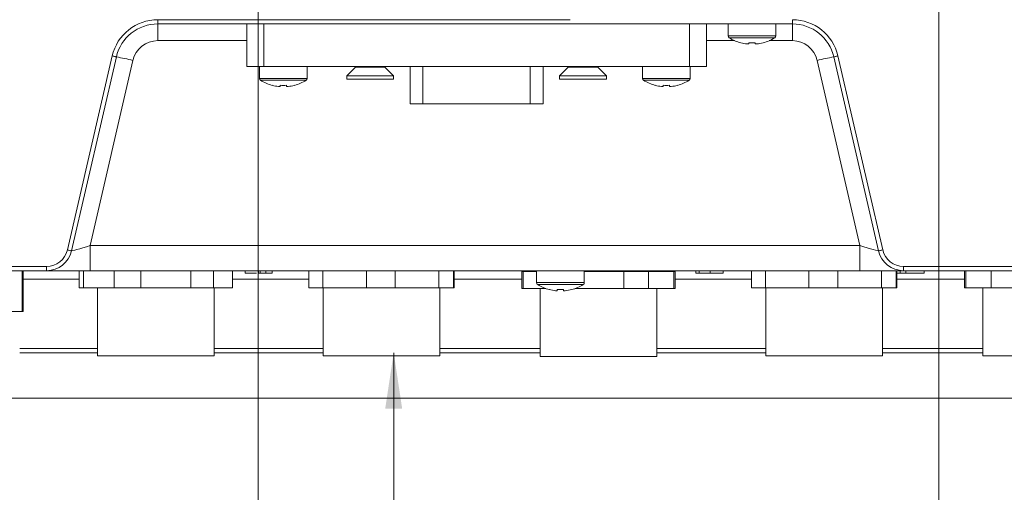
# Model space of a CAD drawing. Header units: millimetres. Extents: x 0 to 594, y 0 to 420.
# Tile 18 of 71: x 317 to 375, y 138 to 166. Entities that reach past the tile are written whole.
import ezdxf

# ---------------------------------------------------------------- set-up
doc = ezdxf.new("R2010")
doc.units = ezdxf.units.MM
doc.styles.add('SLDTEXTSTYLE1', font='TXT', dxfattribs={"width": 0.605})
doc.dimstyles.new('SLDDIMSTYLE0', dxfattribs={"dimtxt": 2.568319, "dimasz": 3.3, "dimexe": 0, "dimexo": 0.0625, "dimgap": 0.64208, "dimtad": 1, "dimdec": 3, "dimlfac": 2, "dimrnd": 1e-09, "dimzin": 12, "dimdsep": 46, "dimtxsty": 'SLDTEXTSTYLE1', "dimsah": 1, "dimcen": 0.09, "dimadec": 0, "dimazin": 3, "dimtfac": 1, "dimtdec": 0, "dimtofl": 0, "dimtmove": 0, "dimatfit": 3, "dimfxl": 0, "dimfrac": 2, "dimtolj": 1, "dimtzin": 12, "dimarcsym": 0})
doc.dimstyles.new('SLDDIMSTYLE2', dxfattribs={"dimtxt": 2.568319, "dimasz": 3.3, "dimexe": 0, "dimexo": 0.0625, "dimgap": 0.64208, "dimtad": 1, "dimdec": 3, "dimlfac": 2, "dimrnd": 1e-09, "dimzin": 12, "dimdsep": 46, "dimtxsty": 'SLDTEXTSTYLE1', "dimsah": 1, "dimcen": 0.09, "dimadec": 0, "dimazin": 3, "dimtfac": 1, "dimtdec": 1, "dimtofl": 0, "dimtmove": 0, "dimatfit": 3, "dimfxl": 0, "dimfrac": 2, "dimtolj": 1, "dimtzin": 12, "dimarcsym": 0})
doc.dimstyles.new('SLDDIMSTYLE4', dxfattribs={"dimtxt": 2.568319, "dimasz": 3.3, "dimexe": 0, "dimexo": 0.0625, "dimgap": 0.64208, "dimtad": 1, "dimdec": 0, "dimlfac": 2, "dimrnd": 1e-09, "dimzin": 12, "dimdsep": 46, "dimtxsty": 'SLDTEXTSTYLE1', "dimsah": 1, "dimcen": 0.09, "dimadec": 0, "dimazin": 3, "dimtfac": 1, "dimtdec": 1, "dimtofl": 0, "dimtmove": 0, "dimatfit": 3, "dimfxl": 0, "dimfrac": 2, "dimtolj": 1, "dimtzin": 12, "dimarcsym": 0})
doc.dimstyles.new('SLDDIMSTYLE5', dxfattribs={"dimtxt": 2.568319, "dimasz": 3.3, "dimexe": 0, "dimexo": 0.0625, "dimgap": 0.64208, "dimtad": 1, "dimdec": 3, "dimlfac": 2, "dimrnd": 1e-09, "dimzin": 12, "dimdsep": 46, "dimtxsty": 'SLDTEXTSTYLE1', "dimsah": 1, "dimcen": 0.09, "dimadec": 0, "dimazin": 3, "dimtfac": 1, "dimtdec": 1, "dimtofl": 0, "dimtmove": 0, "dimatfit": 3, "dimfxl": 0, "dimfrac": 2, "dimtolj": 1, "dimtzin": 12, "dimarcsym": 0})
doc.dimstyles.new('SLDDIMSTYLE6', dxfattribs={"dimtxt": 2.568319, "dimasz": 3.3, "dimexe": 0, "dimexo": 0.0625, "dimgap": 0.64208, "dimtad": 1, "dimdec": 0, "dimlfac": 2, "dimrnd": 1e-09, "dimzin": 12, "dimdsep": 46, "dimtxsty": 'SLDTEXTSTYLE1', "dimsah": 1, "dimcen": 0.09, "dimadec": 0, "dimazin": 3, "dimtfac": 1, "dimtdec": 1, "dimtofl": 0, "dimtmove": 0, "dimatfit": 3, "dimfxl": 0, "dimfrac": 2, "dimtolj": 1, "dimtzin": 12, "dimarcsym": 0})

# ---------------------------------------------------------------- blocks, each defined once
blk = doc.blocks.new('*D10')
at = {"color": 7, "linetype": 'Continuous', "lineweight": 0}
for p, q in [((338.548, 146.536), (338.548, 71.536)), ((334.016, 89.628), (334.016, 90.216)), ((334.016, 90.216), (337.96, 90.216)), ((337.96, 90.216), (337.96, 89.628)), ((334.016, 86.198), (334.016, 85.61)), ((337.96, 85.61), (337.96, 86.198)), ((334.016, 85.61), (337.96, 85.61))]:
    blk.add_line(p, q, dxfattribs=at)
for points in [[(338.548, 146.536), (338.048, 143.236), (339.048, 143.236)], [(338.548, 71.536), (339.048, 74.836), (338.048, 74.836)]]:
    blk.add_solid(points, dxfattribs=at)
at = {"color": 7, "linetype": 'Continuous', "lineweight": 0, "attachment_point": 1, "rotation": 90.00003, "style": 'SLDTEXTSTYLE1'}
for s, insert, char_height in [('min.', (330.017, 93.021, 0.05), 2.6458), ('min.', (334.55, 91.649, 0.05), 2.6458), ('150', (330.017, 83.797, 0.05), 2.6458), ('6', (334.55, 86.933, 0.05), 2.646)]:
    blk.add_mtext(s, dxfattribs=dict(at, insert=insert, char_height=char_height))
blk = doc.blocks.new('*D13')
at = {"color": 7, "linetype": 'Continuous', "lineweight": 0}
for p, q in [((356.066, 264.449), (238.349, 264.449)), ((239.349, 264.449), (239.349, 139.275)), ((234.816, 206.027), (234.816, 206.615)), ((234.816, 206.615), (238.761, 206.615)), ((238.761, 206.615), (238.761, 206.027)), ((234.816, 197.697), (234.816, 197.109)), ((238.761, 197.109), (238.761, 197.697)), ((234.816, 197.109), (238.761, 197.109)), ((290.17, 139.275), (238.349, 139.275))]:
    blk.add_line(p, q, dxfattribs=at)
for points in [[(239.349, 264.449), (238.849, 261.149), (239.849, 261.149)], [(239.349, 139.275), (239.849, 142.575), (238.849, 142.575)]]:
    blk.add_solid(points, dxfattribs=at)
at = {"color": 7, "linetype": 'Continuous', "lineweight": 0, "char_height": 2.6458, "attachment_point": 1, "rotation": 90.00003, "style": 'SLDTEXTSTYLE1'}
for s, insert in [('252,5', (230.818, 196.276, 0.05)), ('9,94', (235.35, 198.432, 0.05))]:
    blk.add_mtext(s, dxfattribs=dict(at, insert=insert))
blk = doc.blocks.new('*D16')
at = {"color": 7, "linetype": 'Continuous', "lineweight": 0}
for p, q in [((286.937, 245.752), (286.937, 108.735)), ((414.293, 245.752), (414.293, 108.735)), ((347.92, 114.267), (347.332, 114.267)), ((347.332, 114.267), (347.332, 110.323)), ((353.31, 114.267), (353.898, 114.267)), ((353.898, 114.267), (353.898, 110.323)), ((347.332, 110.323), (347.92, 110.323)), ((353.898, 110.323), (353.31, 110.323)), ((286.937, 109.735), (414.293, 109.735))]:
    blk.add_line(p, q, dxfattribs=at)
for points in [[(286.937, 109.735), (290.237, 109.235), (290.237, 110.235)], [(414.293, 109.735), (410.993, 110.235), (410.993, 109.235)]]:
    blk.add_solid(points, dxfattribs=at)
at = {"color": 7, "linetype": 'Continuous', "lineweight": 0, "char_height": 2.6458, "attachment_point": 1, "rotation": 0.00003, "style": 'SLDTEXTSTYLE1'}
for s, insert in [('254', (346.499, 118.266, -137.801)), ('10', (348.655, 113.733, -137.801))]:
    blk.add_mtext(s, dxfattribs=dict(at, insert=insert))
blk = doc.blocks.new('*D17')
at = {"color": 7, "linetype": 'Continuous', "lineweight": 0}
for p, q in [((414.293, 245.752), (258.389, 245.752)), ((259.389, 143.848), (259.389, 245.752)), ((254.856, 196.515), (254.856, 197.103)), ((254.856, 197.103), (258.801, 197.103)), ((258.801, 197.103), (258.801, 196.515)), ((254.856, 193.085), (254.856, 192.497)), ((258.801, 192.497), (258.801, 193.085)), ((254.856, 192.497), (258.801, 192.497)), ((414.293, 143.848), (258.389, 143.848))]:
    blk.add_line(p, q, dxfattribs=at)
for points in [[(259.389, 245.752), (258.889, 242.452), (259.889, 242.452)], [(259.389, 143.848), (259.889, 147.148), (258.889, 147.148)]]:
    blk.add_solid(points, dxfattribs=at)
at = {"color": 7, "linetype": 'Continuous', "lineweight": 0, "attachment_point": 1, "rotation": 90.00003, "style": 'SLDTEXTSTYLE1'}
for s, insert, char_height in [('203', (250.858, 190.684, -137.801), 2.6458), ('8', (255.39, 193.82, -137.801), 2.646)]:
    blk.add_mtext(s, dxfattribs=dict(at, insert=insert, char_height=char_height))
blk = doc.blocks.new('*D19')
at = {"color": 7, "linetype": 'Continuous', "lineweight": 0}
for p, q in [((330.555, 220.828), (330.555, 124.868)), ((370.675, 220.828), (370.675, 124.868)), ((347.43, 130.4), (346.842, 130.4)), ((346.842, 130.4), (346.842, 126.456)), ((353.8, 130.4), (354.388, 130.4)), ((354.388, 130.4), (354.388, 126.456)), ((346.842, 126.456), (347.43, 126.456)), ((354.388, 126.456), (353.8, 126.456)), ((330.555, 125.868), (370.675, 125.868))]:
    blk.add_line(p, q, dxfattribs=at)
for points in [[(330.555, 125.868), (333.855, 125.368), (333.855, 126.368)], [(370.675, 125.868), (367.375, 126.368), (367.375, 125.368)]]:
    blk.add_solid(points, dxfattribs=at)
at = {"color": 7, "linetype": 'Continuous', "lineweight": 0, "char_height": 2.6458, "attachment_point": 1, "rotation": 0.00003, "style": 'SLDTEXTSTYLE1'}
for s, insert in [('80', (347.479, 134.398, -137.801)), ('3,2', (348.165, 129.866, -137.801))]:
    blk.add_mtext(s, dxfattribs=dict(at, insert=insert))

msp = doc.modelspace()

# ---------------------------------------------------------------- linework, layer by layer
at = {"color": 8, "linetype": 'Continuous', "lineweight": 0}
for p, q in [((324.65094, 166.16436), (348.94495, 166.16437)), ((330.89318, 165.91361), (330.89318, 163.40611)), ((355.96818, 163.40613), (355.96818, 165.91363)), ((329.89018, 164.92812), (324.65094, 164.92811)), ((358.6328, 164.92813), (356.97118, 164.92813)), ((362.03558, 164.92814), (360.67851, 164.92813)), ((319.32364, 152.59257), (321.96339, 164.02658)), ((323.185, 163.76205), (320.66538, 152.84835)), ((366.02115, 152.84838), (363.50152, 163.76208)), ((364.72313, 164.0266), (367.36289, 152.5926)), ((340.26502, 163.40612), (340.26503, 161.19952)), ((346.59633, 161.19952), (346.59633, 163.40612)), ((320.66538, 152.84835), (366.02115, 152.84838)), ((295.01118, 151.62084), (318.10203, 151.62085)), ((368.58451, 151.62088), (406.21885, 151.6209)), ((316.6503, 148.96291), (316.65029, 151.3701)), ((320.02352, 150.87736), (316.71111, 150.87736)), ((333.5498, 150.87737), (329.05052, 150.87736)), ((346.10152, 150.87737), (342.10373, 150.87737)), ((359.6278, 150.87738), (355.12852, 150.87738)), ((372.17952, 150.87739), (368.18173, 150.87739)), ((316.51302, 146.78274), (321.10174, 146.78274)), ((327.97229, 146.78275), (334.39149, 146.78275)), ((341.26204, 146.78275), (347.17974, 146.78276)), ((354.05029, 146.78276), (360.46949, 146.78276)), ((367.34004, 146.78277), (373.25774, 146.78277))]:
    msp.add_line(p, q, dxfattribs=at)
at = {"color": 7, "linetype": 'Continuous', "lineweight": 15}
for p, q in [((362.03558, 165.91363), (324.65094, 165.91361)), ((329.89018, 163.40611), (329.89018, 165.91361)), ((356.97118, 165.91363), (356.97118, 163.40613)), ((358.25145, 165.91363), (358.25145, 165.21328)), ((361.05985, 165.21328), (361.05985, 165.91363)), ((322.20771, 163.97017), (319.56797, 152.53617)), ((367.11857, 152.53619), (364.47881, 163.9702)), ((330.64243, 163.40611), (330.64243, 162.70577)), ((355.96818, 163.40613), (330.89318, 163.40611)), ((333.45083, 162.70577), (333.45083, 163.40611)), ((336.29217, 163.36383), (335.7828, 162.85446)), ((338.54105, 162.85447), (338.03169, 163.36383)), ((339.51277, 163.40612), (339.51278, 161.19952)), ((347.34858, 161.19952), (347.34858, 163.40612)), ((348.82967, 163.36384), (348.3203, 162.85447)), ((351.07855, 162.85447), (350.56919, 163.36384)), ((353.20993, 163.40613), (353.20993, 162.70578)), ((356.01833, 162.70578), (356.01833, 163.40613)), ((335.7828, 162.85446), (335.7828, 162.65387)), ((338.54105, 162.65387), (338.54105, 162.85447)), ((348.3203, 162.85447), (348.3203, 162.65387)), ((351.07855, 162.65388), (351.07855, 162.85447)), ((331.3915, 162.29673), (331.38838, 162.29046)), ((353.95588, 162.29047), (353.959, 162.29674)), ((340.26503, 161.19952), (346.59633, 161.19952)), ((318.10203, 151.3701), (295.01118, 151.37009)), ((316.71111, 148.9629), (316.71111, 151.3701)), ((320.02352, 151.37011), (320.02352, 150.36711)), ((320.26334, 150.3671), (320.26334, 151.3701)), ((366.02115, 151.37013), (320.66538, 151.37011)), ((322.0879, 150.36711), (322.08791, 151.37011)), ((323.65738, 150.36711), (323.65737, 151.37011)), ((326.59577, 150.36711), (326.59578, 151.37011)), ((327.93105, 150.36711), (327.93105, 151.37011)), ((329.04489, 150.36711), (329.04489, 151.37011)), ((329.05052, 150.36711), (329.05052, 151.37011)), ((329.78991, 151.21966), (329.78991, 151.37011)), ((330.57903, 151.21966), (330.57903, 151.37011)), ((330.69004, 151.21966), (330.69004, 151.37011)), ((330.69004, 151.21966), (331.01151, 151.21966)), ((331.01151, 151.21966), (331.01151, 151.37011)), ((331.01151, 151.21966), (331.39728, 151.21966)), ((331.39728, 151.21966), (331.39728, 151.37011)), ((333.5498, 150.36712), (333.5498, 151.37011)), ((334.38217, 150.36711), (334.38217, 151.37011)), ((336.93706, 150.36711), (336.93706, 151.37011)), ((338.6303, 150.36711), (338.6303, 151.37012)), ((341.21402, 150.36712), (341.21402, 151.37012)), ((342.0749, 150.36712), (342.0749, 151.37012)), ((342.10373, 150.36712), (342.10373, 151.37012)), ((346.10152, 151.31997), (346.10152, 150.31697)), ((346.18164, 151.31997), (346.18164, 150.31697)), ((346.18164, 151.31997), (346.96906, 151.31997)), ((346.96906, 151.37012), (346.96906, 150.66978)), ((349.77746, 150.66978), (349.77746, 151.37012)), ((349.77746, 151.31997), (352.09847, 151.31997)), ((352.09847, 150.31697), (352.09847, 151.31997)), ((353.56494, 151.31997), (355.04839, 151.31998)), ((353.56494, 150.31697), (353.56494, 151.31997)), ((354.00014, 151.31997), (354.00014, 151.37013)), ((355.0484, 150.31698), (355.04839, 151.31998)), ((355.12852, 150.31698), (355.12852, 151.31998)), ((356.35808, 151.21968), (356.35808, 151.37013)), ((356.54996, 151.21968), (356.54996, 151.37013)), ((357.18638, 151.21968), (357.18638, 151.37013)), ((357.96545, 151.21968), (357.96545, 151.37013)), ((359.6278, 150.36713), (359.6278, 151.37013)), ((360.46017, 150.36713), (360.46017, 151.37013)), ((363.01506, 150.36713), (363.01506, 151.37013)), ((364.7083, 150.36713), (364.7083, 151.37013)), ((367.29202, 150.36713), (367.29202, 151.37013)), ((368.1529, 150.36713), (368.1529, 151.37013)), ((368.18173, 150.36713), (368.18173, 151.37013)), ((368.18173, 151.21968), (368.39242, 151.21968)), ((368.39242, 151.21968), (368.39242, 151.37013)), ((368.39242, 151.21968), (368.7139, 151.21968)), ((406.21885, 151.37015), (368.58451, 151.37013)), ((368.7139, 151.21968), (368.7139, 151.37014)), ((368.7139, 151.21968), (369.80691, 151.21969)), ((369.80691, 151.21969), (369.80691, 151.37013)), ((372.17952, 151.37014), (372.17952, 150.36714)), ((372.25964, 150.36714), (372.25964, 151.37014)), ((373.7431, 150.36714), (373.7431, 151.37014)), ((322.0879, 150.36711), (320.26334, 150.3671)), ((321.10174, 150.36711), (321.10174, 146.35511)), ((326.59577, 150.36711), (323.65738, 150.36711)), ((329.04489, 150.36711), (327.93105, 150.36711)), ((327.97229, 146.35511), (327.97229, 150.36711)), ((336.93706, 150.36711), (334.38217, 150.36711)), ((334.39149, 150.36711), (334.3915, 146.35511)), ((341.21402, 150.36712), (338.6303, 150.36711)), ((341.26204, 146.35512), (341.26204, 150.36712)), ((342.10373, 150.36712), (342.0749, 150.36712)), ((347.51777, 150.31697), (346.18164, 150.31697)), ((347.17974, 150.31697), (347.17974, 146.30497)), ((347.71501, 150.25447), (347.71814, 150.26074)), ((352.09847, 150.31697), (349.22876, 150.31697)), ((355.0484, 150.31698), (353.56494, 150.31697)), ((354.05029, 146.30498), (354.05029, 150.31697)), ((363.01506, 150.36713), (360.46017, 150.36713)), ((360.46949, 150.36713), (360.46949, 146.35513)), ((367.29202, 150.36713), (364.7083, 150.36713)), ((367.34004, 146.35513), (367.34004, 150.36713)), ((368.18173, 150.36713), (368.1529, 150.36713)), ((373.7431, 150.36714), (372.25964, 150.36714)), ((373.25774, 150.36713), (373.25774, 146.35514)), ((316.6503, 148.96291), (316.06674, 148.9629)), ((316.51302, 146.53636), (321.10174, 146.53637)), ((327.97229, 146.53637), (334.3915, 146.53638)), ((341.26204, 146.53638), (347.17974, 146.53638)), ((354.05029, 146.53639), (360.46949, 146.53639)), ((367.34004, 146.53639), (373.25774, 146.5364))]:
    msp.add_line(p, q, dxfattribs=at)
at = {"color": 8, "linetype": 'Continuous', "lineweight": 0, "flags": 128}
for points in [[(324.65094, 166.16436), (324.65094, 166.11544), (324.65094, 166.0684), (324.65094, 166.02505), (324.65094, 165.98705), (324.65094, 165.95587), (324.65094, 165.9327), (324.65094, 165.91843), (324.65094, 165.91361)], [(324.65094, 165.91361), (324.65094, 165.89476), (324.65094, 165.83893), (324.65094, 165.7482), (324.65094, 165.626), (324.65094, 165.47691), (324.65094, 165.30654), (324.65094, 165.12128), (324.65094, 164.92811)], [(362.03558, 166.16438), (362.03558, 166.11546), (362.03558, 166.06842), (362.03558, 166.02507), (362.03558, 165.98707), (362.03558, 165.95589), (362.03558, 165.93272), (362.03558, 165.91845), (362.03558, 165.91363)], [(362.03558, 165.91363), (362.03558, 165.89478), (362.03558, 165.83895), (362.03558, 165.74822), (362.03558, 165.62602), (362.03558, 165.47693), (362.03558, 165.30656), (362.03558, 165.1213), (362.03558, 164.92814)], [(361.05985, 165.21328), (361.00625, 165.21329), (360.77623, 165.21329), (360.39487, 165.21329), (359.91367, 165.21328), (359.39763, 165.21328), (358.91644, 165.21329), (358.53508, 165.21328), (358.30506, 165.21328), (358.25145, 165.21328)], [(360.99687, 165.09888), (360.94567, 165.09888), (360.72597, 165.09888), (360.36172, 165.09888), (359.9021, 165.09888), (359.4092, 165.09888), (358.94959, 165.09888), (358.58534, 165.09888), (358.36563, 165.09888), (358.31443, 165.09888)], [(321.96339, 164.02658), (322.01105, 164.01557), (322.05688, 164.00499), (322.09912, 163.99524), (322.13615, 163.98669), (322.16653, 163.97968), (322.18911, 163.97446), (322.20301, 163.97126), (322.20771, 163.97017)], [(364.72313, 164.0266), (364.67547, 164.0156), (364.62964, 164.00502), (364.5874, 163.99527), (364.55037, 163.98672), (364.51999, 163.9797), (364.49741, 163.97449), (364.48351, 163.97128), (364.47881, 163.9702)], [(338.03169, 163.36383), (337.96548, 163.36383), (337.77694, 163.36383), (337.49477, 163.36383), (337.16193, 163.36383), (336.82909, 163.36383), (336.54692, 163.36383), (336.35838, 163.36383), (336.29217, 163.36383)], [(350.56919, 163.36384), (350.50298, 163.36384), (350.31444, 163.36384), (350.03227, 163.36384), (349.69943, 163.36384), (349.36659, 163.36384), (349.08442, 163.36384), (348.89588, 163.36384), (348.82967, 163.36384)], [(332.04663, 162.70577), (331.53937, 162.70577), (331.10063, 162.70577), (330.78964, 162.70577), (330.64842, 162.70577), (330.64243, 162.70577)], [(332.04663, 162.59136), (331.56212, 162.59136), (331.14305, 162.59136), (330.84602, 162.59136), (330.71113, 162.59136), (330.70541, 162.59136)], [(333.45083, 162.70577), (333.44484, 162.70577), (333.30362, 162.70577), (332.99263, 162.70577), (332.55389, 162.70577), (332.04663, 162.70577)], [(333.38785, 162.59136), (333.38213, 162.59136), (333.24724, 162.59136), (332.9502, 162.59136), (332.53113, 162.59136), (332.04663, 162.59136)], [(354.61413, 162.70578), (354.10687, 162.70578), (353.66813, 162.70578), (353.35714, 162.70578), (353.21592, 162.70578), (353.20993, 162.70578)], [(354.61413, 162.59137), (354.12962, 162.59137), (353.71055, 162.59137), (353.41352, 162.59137), (353.27863, 162.59137), (353.27291, 162.59137)], [(356.01833, 162.70578), (356.01234, 162.70578), (355.87112, 162.70578), (355.56013, 162.70578), (355.12138, 162.70578), (354.61413, 162.70578)], [(355.95535, 162.59137), (355.94963, 162.59137), (355.81474, 162.59138), (355.5177, 162.59138), (355.09863, 162.59137), (354.61413, 162.59137)], [(319.32364, 152.59257), (319.37131, 152.58157), (319.41714, 152.57099), (319.45938, 152.56123), (319.4964, 152.55269), (319.52679, 152.54567), (319.54937, 152.54046), (319.56327, 152.53725), (319.56797, 152.53617)], [(320.66538, 152.84835), (320.66538, 152.55859), (320.66538, 152.28071), (320.66538, 152.02515), (320.66538, 151.80152), (320.66538, 151.61822), (320.66538, 151.48213), (320.66538, 151.39838), (320.66538, 151.37011)], [(366.02115, 152.84838), (366.02115, 152.55862), (366.02115, 152.28074), (366.02115, 152.02518), (366.02115, 151.80155), (366.02115, 151.61824), (366.02115, 151.48216), (366.02115, 151.39841), (366.02115, 151.37013)], [(367.36289, 152.5926), (367.31522, 152.5816), (367.26939, 152.57101), (367.22715, 152.56126), (367.19013, 152.55271), (367.15974, 152.5457), (367.13716, 152.54049), (367.12326, 152.53728), (367.11857, 152.53619)], [(318.10203, 151.62085), (318.10203, 151.57194), (318.10202, 151.5249), (318.10202, 151.48154), (318.10203, 151.44355), (318.10203, 151.41236), (318.10202, 151.38919), (318.10203, 151.37492), (318.10203, 151.3701)], [(368.58451, 151.62088), (368.58451, 151.57196), (368.58451, 151.52493), (368.58451, 151.48157), (368.58451, 151.44358), (368.58451, 151.41239), (368.58451, 151.38922), (368.58451, 151.37495), (368.58451, 151.37013)], [(348.37326, 150.66978), (347.86601, 150.66978), (347.42726, 150.66978), (347.11627, 150.66978), (346.97505, 150.66978), (346.96906, 150.66978)], [(348.37326, 150.55537), (347.88876, 150.55537), (347.46969, 150.55537), (347.17265, 150.55537), (347.03776, 150.55537), (347.03204, 150.55537)], [(349.77746, 150.66978), (349.77147, 150.66978), (349.63025, 150.66978), (349.31927, 150.66978), (348.88052, 150.66978), (348.37326, 150.66978)], [(349.71448, 150.55537), (349.70876, 150.55537), (349.57387, 150.55537), (349.27684, 150.55537), (348.85777, 150.55537), (348.37326, 150.55537)]]:
    msp.add_lwpolyline(points, dxfattribs=at)
at = {"color": 7, "linetype": 'Continuous', "lineweight": 15, "flags": 128}
for points in [[(359.4701, 164.80425), (359.4701, 164.79227), (359.4701, 164.78116), (359.4701, 164.77093), (359.4701, 164.76157), (359.4701, 164.7531), (359.4701, 164.74551), (359.4701, 164.73881), (359.4701, 164.73299)], [(359.84121, 164.733), (359.84121, 164.73881), (359.84121, 164.74551), (359.84121, 164.7531), (359.84121, 164.76157), (359.84121, 164.77093), (359.84121, 164.78116), (359.84121, 164.79227), (359.84121, 164.80425)], [(360.31078, 164.80425), (360.31215, 164.8015), (360.31312, 164.79954), (360.31371, 164.79837), (360.31391, 164.79797)], [(359.4701, 164.73299), (359.45581, 164.73299), (359.44204, 164.73299), (359.42883, 164.733), (359.41623, 164.733), (359.40425, 164.733), (359.39294, 164.73299), (359.38232, 164.73299), (359.37243, 164.733)], [(359.93888, 164.73299), (359.92898, 164.733), (359.91836, 164.733), (359.90705, 164.73299), (359.89508, 164.73299), (359.88247, 164.73299), (359.86927, 164.733), (359.8555, 164.733), (359.84121, 164.733)], [(330.89318, 163.40611), (330.6975, 163.40611), (330.50935, 163.40611), (330.33594, 163.40611), (330.18395, 163.40611), (330.05921, 163.40611), (329.96653, 163.40611), (329.90945, 163.40611), (329.89018, 163.40611)], [(356.97118, 163.40613), (356.95191, 163.40613), (356.89483, 163.40613), (356.80214, 163.40613), (356.67741, 163.40613), (356.52542, 163.40613), (356.35201, 163.40613), (356.16385, 163.40613), (355.96818, 163.40613)], [(338.54105, 162.85447), (338.48841, 162.85447), (338.26249, 162.85447), (337.88794, 162.85447), (337.41534, 162.85447), (336.90852, 162.85447), (336.43591, 162.85447), (336.06136, 162.85447), (335.83545, 162.85447), (335.7828, 162.85446)], [(338.54105, 162.65387), (338.48841, 162.65387), (338.26249, 162.65387), (337.88794, 162.65386), (337.41534, 162.65387), (336.90851, 162.65386), (336.43591, 162.65386), (336.06136, 162.65386), (335.83545, 162.65387), (335.7828, 162.65387)], [(351.07855, 162.85447), (351.02591, 162.85447), (350.79999, 162.85448), (350.42544, 162.85447), (349.95284, 162.85447), (349.44601, 162.85447), (348.97341, 162.85447), (348.59886, 162.85447), (348.37295, 162.85447), (348.3203, 162.85447)], [(351.07855, 162.65388), (351.02591, 162.65387), (350.79999, 162.65387), (350.42544, 162.65387), (349.95284, 162.65387), (349.44602, 162.65387), (348.97341, 162.65387), (348.59886, 162.65387), (348.37295, 162.65387), (348.3203, 162.65387)], [(331.86107, 162.22548), (331.84678, 162.22548), (331.83301, 162.22548), (331.81981, 162.22548), (331.80721, 162.22548), (331.79523, 162.22548), (331.78392, 162.22548), (331.7733, 162.22548), (331.7634, 162.22548)], [(331.86108, 162.29673), (331.86107, 162.28475), (331.86107, 162.27364), (331.86108, 162.26341), (331.86107, 162.25405), (331.86107, 162.24558), (331.86107, 162.23799), (331.86107, 162.23129), (331.86107, 162.22548)], [(332.23218, 162.22548), (332.23218, 162.23129), (332.23218, 162.23799), (332.23218, 162.24558), (332.23218, 162.25405), (332.23218, 162.26341), (332.23218, 162.27364), (332.23218, 162.28475), (332.23218, 162.29673)], [(332.32985, 162.22548), (332.31996, 162.22548), (332.30934, 162.22548), (332.29803, 162.22548), (332.28605, 162.22548), (332.27345, 162.22548), (332.26024, 162.22548), (332.24648, 162.22548), (332.23218, 162.22548)], [(332.70175, 162.29673), (332.70312, 162.29399), (332.7041, 162.29202), (332.70469, 162.29085), (332.70488, 162.29046)], [(354.42857, 162.22549), (354.41428, 162.22549), (354.40051, 162.22549), (354.38731, 162.22549), (354.3747, 162.22549), (354.36273, 162.22549), (354.35142, 162.22549), (354.3408, 162.22549), (354.3309, 162.22549)], [(354.42857, 162.29674), (354.42857, 162.28476), (354.42857, 162.27365), (354.42857, 162.26342), (354.42857, 162.25407), (354.42857, 162.24559), (354.42857, 162.23801), (354.42857, 162.2313), (354.42857, 162.22549)], [(354.79968, 162.22549), (354.79968, 162.2313), (354.79968, 162.238), (354.79968, 162.24559), (354.79968, 162.25407), (354.79968, 162.26342), (354.79968, 162.27366), (354.79968, 162.28476), (354.79968, 162.29674)], [(354.89736, 162.22549), (354.88746, 162.22549), (354.87684, 162.22549), (354.86553, 162.22549), (354.85355, 162.22549), (354.84095, 162.22549), (354.82774, 162.22549), (354.81398, 162.22549), (354.79968, 162.22549)], [(355.26925, 162.29674), (355.27062, 162.294), (355.2716, 162.29204), (355.27219, 162.29086), (355.27238, 162.29047)], [(340.26503, 161.19952), (340.10221, 161.19952), (339.94711, 161.19952), (339.80709, 161.19952), (339.68877, 161.19952), (339.59777, 161.19952), (339.53841, 161.19952), (339.51349, 161.19952), (339.51278, 161.19952)], [(347.34858, 161.19952), (347.34787, 161.19952), (347.32295, 161.19952), (347.26359, 161.19952), (347.17259, 161.19952), (347.05427, 161.19952), (346.91425, 161.19952), (346.75915, 161.19952), (346.59633, 161.19952)], [(320.66538, 151.37011), (320.16476, 151.37011), (319.68367, 151.37011), (319.2405, 151.37011), (318.85221, 151.3701), (318.53363, 151.37011), (318.29695, 151.37011), (318.15123, 151.3701), (318.10203, 151.3701)], [(346.10152, 151.31997), (346.10654, 151.31997), (346.12159, 151.31997), (346.14664, 151.31997), (346.18164, 151.31997)], [(352.09847, 151.31997), (352.29785, 151.31998), (352.49348, 151.31997), (352.68492, 151.31997), (352.87177, 151.31998), (353.05359, 151.31997), (353.22998, 151.31997), (353.40056, 151.31997), (353.56494, 151.31997)], [(355.04839, 151.31998), (355.08339, 151.31997), (355.10844, 151.31998), (355.12349, 151.31998), (355.12852, 151.31998)], [(368.58451, 151.37013), (368.5353, 151.37013), (368.38958, 151.37014), (368.1529, 151.37013), (367.83433, 151.37013), (367.44603, 151.37013), (367.00286, 151.37013), (366.52177, 151.37013), (366.02115, 151.37013)], [(320.26334, 150.3671), (320.19964, 150.36711), (320.14558, 150.36711), (320.1013, 150.36711), (320.06689, 150.36711), (320.04243, 150.36711), (320.02796, 150.3671), (320.02352, 150.36711)], [(323.65738, 150.36711), (323.44958, 150.36711), (323.24422, 150.36711), (323.04172, 150.36711), (322.84256, 150.36711), (322.64717, 150.36711), (322.45598, 150.36711), (322.26942, 150.36711), (322.0879, 150.36711)], [(327.93105, 150.36711), (327.78697, 150.36711), (327.63565, 150.36711), (327.47744, 150.36711), (327.31268, 150.36711), (327.14176, 150.36711), (326.96503, 150.36711), (326.7829, 150.36711), (326.59577, 150.36711)], [(329.05052, 150.36711), (329.0505, 150.36711), (329.04489, 150.36711)], [(334.38217, 150.36711), (334.24846, 150.36711), (334.12272, 150.36711), (334.00522, 150.36712), (333.89621, 150.36711), (333.79596, 150.36711), (333.70467, 150.36712), (333.62256, 150.36711), (333.5498, 150.36712)], [(338.6303, 150.36711), (338.41996, 150.36712), (338.2083, 150.36712), (337.99579, 150.36712), (337.7829, 150.36712), (337.57011, 150.36712), (337.3579, 150.36712), (337.14672, 150.36712), (336.93706, 150.36711)], [(342.0749, 150.36712), (341.99827, 150.36712), (341.91235, 150.36712), (341.81734, 150.36712), (341.71346, 150.36712), (341.60092, 150.36712), (341.47999, 150.36712), (341.35093, 150.36712), (341.21402, 150.36712)], [(346.18164, 150.31697), (346.14664, 150.31697), (346.12159, 150.31697), (346.10654, 150.31697), (346.10152, 150.31697)], [(348.18771, 150.26074), (348.18771, 150.24876), (348.18771, 150.23765), (348.18771, 150.22742), (348.18771, 150.21806), (348.18771, 150.20959), (348.18771, 150.202), (348.18771, 150.1953), (348.18771, 150.18949)], [(348.55882, 150.18949), (348.55882, 150.1953), (348.55882, 150.202), (348.55882, 150.20959), (348.55882, 150.21806), (348.55882, 150.22742), (348.55882, 150.23765), (348.55882, 150.24876), (348.55882, 150.26074)], [(349.02839, 150.26074), (349.02976, 150.258), (349.03073, 150.25603), (349.03132, 150.25486), (349.03152, 150.25447)], [(353.56494, 150.31697), (353.40056, 150.31697), (353.22998, 150.31697), (353.05359, 150.31697), (352.87177, 150.31698), (352.68492, 150.31697), (352.49348, 150.31698), (352.29785, 150.31698), (352.09847, 150.31697)], [(355.12852, 150.31698), (355.1235, 150.31698), (355.10844, 150.31698), (355.08339, 150.31697), (355.0484, 150.31698)], [(360.46017, 150.36713), (360.32646, 150.36713), (360.20072, 150.36713), (360.08321, 150.36713), (359.97421, 150.36713), (359.87396, 150.36713), (359.78267, 150.36713), (359.70056, 150.36713), (359.6278, 150.36713)], [(364.7083, 150.36713), (364.49796, 150.36713), (364.2863, 150.36713), (364.07379, 150.36713), (363.8609, 150.36713), (363.64811, 150.36713), (363.43589, 150.36713), (363.22472, 150.36713), (363.01506, 150.36713)], [(368.1529, 150.36713), (368.07626, 150.36713), (367.99035, 150.36713), (367.89534, 150.36713), (367.79146, 150.36713), (367.67892, 150.36713), (367.55799, 150.36713), (367.42893, 150.36713), (367.29202, 150.36713)], [(372.25964, 150.36714), (372.22464, 150.36713), (372.19959, 150.36714), (372.18454, 150.36714), (372.17952, 150.36714)], [(375.20956, 150.36714), (375.01019, 150.36714), (374.81456, 150.36714), (374.62311, 150.36714), (374.43627, 150.36714), (374.25445, 150.36714), (374.07805, 150.36714), (373.90747, 150.36714), (373.7431, 150.36714)], [(348.18771, 150.18949), (348.17341, 150.18949), (348.15965, 150.18949), (348.14644, 150.18949), (348.13384, 150.18949), (348.12186, 150.18949), (348.11055, 150.18949), (348.09993, 150.18949), (348.09004, 150.18949)], [(348.65649, 150.18949), (348.64659, 150.18949), (348.63597, 150.18949), (348.62466, 150.18949), (348.61269, 150.18949), (348.60008, 150.18949), (348.58688, 150.18949), (348.57311, 150.18949), (348.55882, 150.18949)], [(316.71111, 148.9629), (316.70893, 148.9629), (316.6503, 148.96291)], [(327.97229, 146.35511), (327.9701, 146.35511), (327.84921, 146.35511), (327.54977, 146.35511), (327.08791, 146.35511), (326.48853, 146.35511), (325.78394, 146.35511), (325.01214, 146.35511), (324.21471, 146.35511), (323.43466, 146.35511), (322.71405, 146.35511), (322.0917, 146.35511), (321.60119, 146.35511), (321.26895, 146.35511), (321.11289, 146.3551), (321.10174, 146.35511)], [(341.26204, 146.35512), (341.23478, 146.35512), (341.0433, 146.35512), (340.67842, 146.35512), (340.1598, 146.35512), (339.51541, 146.35512), (338.77999, 146.35512), (337.99317, 146.35512), (337.19739, 146.35512), (336.43554, 146.35512), (335.74868, 146.35512), (335.17386, 146.35511), (334.74206, 146.35512), (334.47655, 146.35511), (334.39166, 146.35512), (334.39166, 146.35512)], [(347.63998, 146.30497), (347.32406, 146.30497), (347.18556, 146.30497), (347.17974, 146.30497)], [(354.05029, 146.30498), (354.04448, 146.30498), (353.90598, 146.30498), (353.59005, 146.30497), (353.11375, 146.30498), (352.50273, 146.30498), (351.78995, 146.30497), (351.01383, 146.30498), (350.21621, 146.30497), (349.44009, 146.30497), (348.7273, 146.30497), (348.11629, 146.30497), (347.63998, 146.30497)], [(367.34004, 146.35513), (367.31278, 146.35513), (367.1213, 146.35513), (366.75642, 146.35513), (366.2378, 146.35513), (365.59341, 146.35513), (364.85799, 146.35513), (364.07117, 146.35513), (363.27539, 146.35513), (362.51354, 146.35513), (361.82668, 146.35513), (361.25186, 146.35513), (360.82006, 146.35513), (360.55455, 146.35513), (360.46966, 146.35513), (360.46966, 146.35513)], [(376.69302, 146.35514), (375.90079, 146.35514), (375.15127, 146.35514), (374.48487, 146.35514), (373.93751, 146.35514), (373.53869, 146.35514), (373.30993, 146.35514), (373.25774, 146.35514)]]:
    msp.add_lwpolyline(points, dxfattribs=at)
at = {"color": 8, "linetype": 'Continuous', "lineweight": 0}
for centre, radius, start, end in [((324.65094, 163.40611), 2.75825, 90.0000326, 167.0000326), ((362.03558, 163.40613), 2.75825, 13.0000326, 90.0000326), ((324.65094, 163.42361), 1.5045, 90.0000326, 167.0000326), ((362.03558, 163.42363), 1.5045, 13.0000326, 90.0000326), ((319.64076, 149.51769), 14.67867, 76.0275605, 79.9285472), ((367.04725, 149.51077), 14.68577, 100.0724152, 103.9715247), ((318.10203, 152.8746), 1.25375, 270.0000326, 347.0000326), ((368.58451, 152.87463), 1.25375, 193.0000326, 270.0000326)]:
    msp.add_arc(centre, radius, start, end, dxfattribs=at)
at = {"color": 7, "linetype": 'Continuous', "lineweight": 15}
for centre, radius, start, end in [((324.65094, 163.40611), 2.5075, 90.0000326, 167.0000326), ((362.03558, 163.40613), 2.5075, 13.0000326, 90.0000326), ((358.38686, 165.21328), 0.13541, 180.0000326, 237.6640066), ((359.65565, 167.21753), 2.5075, 237.6640066, 254.7807547), ((361.30999, 163.64926), 2.58217, 153.4298454, 153.5854625), ((359.65565, 167.21753), 2.50063, 254.8121775, 263.49661), ((359.65566, 167.54482), 2.74685, 266.1265583, 273.873347), ((359.65565, 167.21753), 2.50063, 276.5034552, 285.1878878), ((359.65565, 167.21753), 2.5075, 285.2193106, 302.3360586), ((360.92445, 165.21329), 0.13541, 302.3360586, 0.0000326), ((336.00848, 163.64752), 0.4012, 315.0000326, 323.0073113), ((338.31538, 163.64752), 0.4012, 216.992754, 225.0000326), ((348.54598, 163.64753), 0.4012, 315.0000326, 323.0073113), ((350.85288, 163.64753), 0.4012, 216.992754, 225.0000326), ((330.77783, 162.70577), 0.13541, 180.0000326, 237.6640066), ((332.04663, 164.71001), 2.5075, 237.6640066, 254.7807547), ((332.04663, 164.71001), 2.5075, 285.2193106, 302.3360586), ((333.31542, 162.70577), 0.13541, 302.3360586, 0.0000326), ((353.34533, 162.70578), 0.13541, 180.0000326, 237.6640066), ((354.61413, 164.71003), 2.5075, 237.6640066, 254.7807547), ((354.61413, 164.71003), 2.5075, 285.2193106, 302.3360586), ((355.88292, 162.70578), 0.13541, 302.3360586, 0.0000326), ((332.04663, 164.71001), 2.50063, 254.8121775, 263.49661), ((332.04663, 165.0373), 2.74684, 266.1265682, 273.8733413), ((332.04663, 164.71001), 2.50063, 276.5034552, 285.1878878), ((354.61413, 164.71003), 2.50063, 254.8121775, 263.49661), ((354.61413, 165.03803), 2.74756, 266.1275679, 273.8723388), ((354.61413, 164.71003), 2.50063, 276.5034552, 285.1878878), ((318.10203, 152.8746), 1.5045, 270.0000326, 347.0000326), ((368.58451, 152.87463), 1.5045, 193.0000326, 270.0000326), ((347.10447, 150.66978), 0.13541, 180.0000326, 237.6640066), ((348.37326, 152.67402), 2.5075, 237.6640066, 254.7807547), ((348.37326, 152.67402), 2.50063, 254.8121775, 263.49661), ((348.37326, 153.00129), 2.74682, 266.1265423, 273.8733672), ((348.37326, 152.67402), 2.50063, 276.5034552, 285.1878878), ((348.37326, 152.67402), 2.5075, 285.2193106, 302.3360586), ((349.64206, 150.66978), 0.1354, 302.3360586, 0.0000326)]:
    msp.add_arc(centre, radius, start, end, dxfattribs=at)
at = {"color": 8, "linetype": 'Continuous', "lineweight": 0}
for centre, major_axis, start_param, end_param in [((320.67548, 152.87461), (1.10751, 0.33869), 3.13054556, 4.69741594), ((366.01105, 152.87463), (1.10751, -0.33869), 4.72736203, 6.2942324)]:
    msp.add_ellipse(centre, major_axis=major_axis, ratio=0.01913153, start_param=start_param, end_param=end_param, dxfattribs=at)
at = {"color": 7, "linetype": 'Continuous', "lineweight": 15}
for points, knots in [([(329.78991, 151.21966), (329.98379, 151.21966), (330.262, 151.21966), (330.41286, 151.21966), (330.45859, 151.21966)], [0, 0, 0, 0, 0.696868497, 1, 1, 1, 1]), ([(330.57903, 151.21966), (330.5929, 151.21966), (330.62112, 151.21966), (330.65201, 151.21966), (330.67589, 151.21966), (330.68527, 151.21966), (330.69004, 151.21966)], [0, 0, 0, 0, 0.23721652, 0.48258649, 0.73684693, 1, 1, 1, 1]), ([(356.35808, 151.21968), (356.36705, 151.21968), (356.38308, 151.21968), (356.49895, 151.21968), (356.54996, 151.21968)], [0, 0, 0, 0, 0.55975225, 1, 1, 1, 1]), ([(356.54996, 151.21968), (356.56966, 151.21968), (356.60841, 151.21968), (356.67546, 151.21968), (356.74778, 151.21968), (356.82492, 151.21968), (356.90787, 151.21968), (356.99618, 151.21968), (357.08957, 151.21968), (357.15366, 151.21968), (357.18638, 151.21968)], [0.000006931, 0.000006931, 0.000006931, 0.000006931, 0.12788297, 0.251559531, 0.372764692, 0.493074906, 0.613619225, 0.737828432, 0.866189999, 1, 1, 1, 1]), ([(357.18638, 151.21968), (357.21336, 151.21968), (357.26615, 151.21968), (357.34344, 151.21968), (357.41692, 151.21968), (357.48686, 151.21968), (357.55261, 151.21968), (357.61507, 151.21968), (357.67286, 151.21968), (357.72713, 151.21968), (357.77676, 151.21968), (357.82074, 151.21968), (357.85891, 151.21968), (357.89256, 151.21968), (357.91872, 151.21968), (357.94063, 151.21968), (357.95687, 151.21968), (357.96256, 151.21968), (357.96545, 151.21968)], [0, 0, 0, 0, 0.06931821, 0.13560033, 0.19972912, 0.26179247, 0.32292118, 0.3829791, 0.44300773, 0.5034941, 0.56403706, 0.62370535, 0.68337209, 0.74380947, 0.8050093, 0.86761019, 0.9327585, 1, 1, 1, 1])]:
    msp.add_open_spline(points, degree=3, knots=knots, dxfattribs=at)

# ---------------------------------------------------------------- dimensions: what is measured, and where the dimension line sits
at = {"color": 7, "linetype": 'Continuous', "lineweight": 0}
for base, p1, p2, angle, dimstyle, picture, middle in [((239.34858, 139.27505), (356.06649, 264.44931), (290.17048, 139.27508), 270.0000326, 'SLDDIMSTYLE2', '*D13', (239.34854, 201.86215)), ((259.38853, 245.75237), (414.29298, 143.84766), (414.29292, 245.75246), 270.0000326, 'SLDDIMSTYLE5', '*D17', (259.38856, 194.79997)), ((414.293, 109.73482), (286.937, 245.75239), (414.29292, 245.75246), 0.0000326, 'SLDDIMSTYLE4', '*D16', (350.61504, 109.73478)), ((370.67503, 125.86761), (330.55498, 220.82786), (370.67498, 220.82788), 0.0000326, 'SLDDIMSTYLE6', '*D19', (350.61503, 125.8676))]:
    dim = msp.add_linear_dim(base=base, p1=p1, p2=p2, angle=angle, dimstyle=dimstyle, dxfattribs=at)
    dim.commit()
    dim.dimension.update_dxf_attribs({"geometry": picture, "text_midpoint": middle, "dimtype": 160})
dim = msp.add_linear_dim(base=(338.54816, 71.53638), p1=(288.44775, 146.53635), p2=(246.88862, 71.53632), angle=270.0000326, text='<> min. ', dimstyle='SLDDIMSTYLE0', dxfattribs=at)
dim.commit()
dim.dimension.update_dxf_attribs({"geometry": '*D10', "text_midpoint": (338.54815, 91.7348), "dimtype": 160})

doc.saveas('drawing.dxf')
